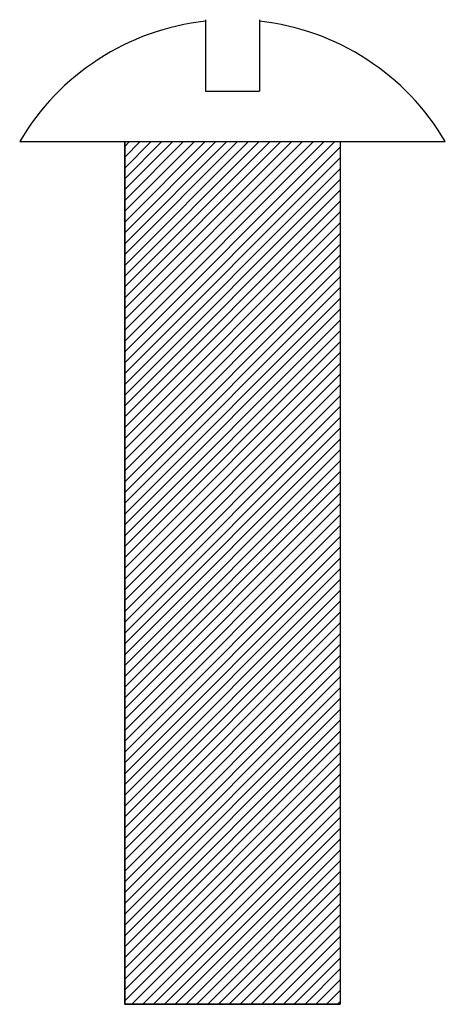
# Model space of a CAD drawing. Extents: x 52 to 164, y 11 to 268.
import ezdxf

# ---------------------------------------------------------------- set-up
doc = ezdxf.new("R2010")
doc.units = 0
doc.header["$MEASUREMENT"] = 0
doc.layers.get('0').update_dxf_attribs({"linetype": 'CONTINUOUS'})

msp = doc.modelspace()

# ---------------------------------------------------------------- hatches: boundary and pattern name
h = msp.add_hatch()
h.set_pattern_fill('_U', scale=2, angle=45, style=0, pattern_type=0)
h.set_pattern_definition([(45, (0, 0), (-1.414214, 1.414214), [])])
h.paths.add_polyline_path([(79.75, 236.57), (136.15, 236.57), (136.15, 10.95), (79.75, 10.95)])

# ---------------------------------------------------------------- linework, layer by layer
at = {"color": 7}
for p, q in [((100.88, 268.45), (100.88, 249.8)), ((115.02, 268.45), (115.02, 249.8)), ((100.88, 249.8), (115.02, 249.8)), ((52.3, 236.57), (163.6, 236.57)), ((79.75, 236.57), (79.75, 10.95)), ((136.15, 236.57), (136.15, 10.95)), ((79.75, 10.95), (136.15, 10.95))]:
    msp.add_line(p, q, dxfattribs=at)
msp.add_lwpolyline([(79.75, 236.57), (136.15, 236.57), (136.15, 10.95), (79.75, 10.95)], close=True, dxfattribs=at)
for points in [[(100.88, 268.06), (80.62, 265.83), (62.61, 254.15), (52.3, 236.57)], [(163.6, 236.57), (153.29, 254.15), (135.28, 265.83), (115.02, 268.06)]]:
    msp.add_open_spline(points, degree=3, dxfattribs=at)

doc.saveas('drawing.dxf')
